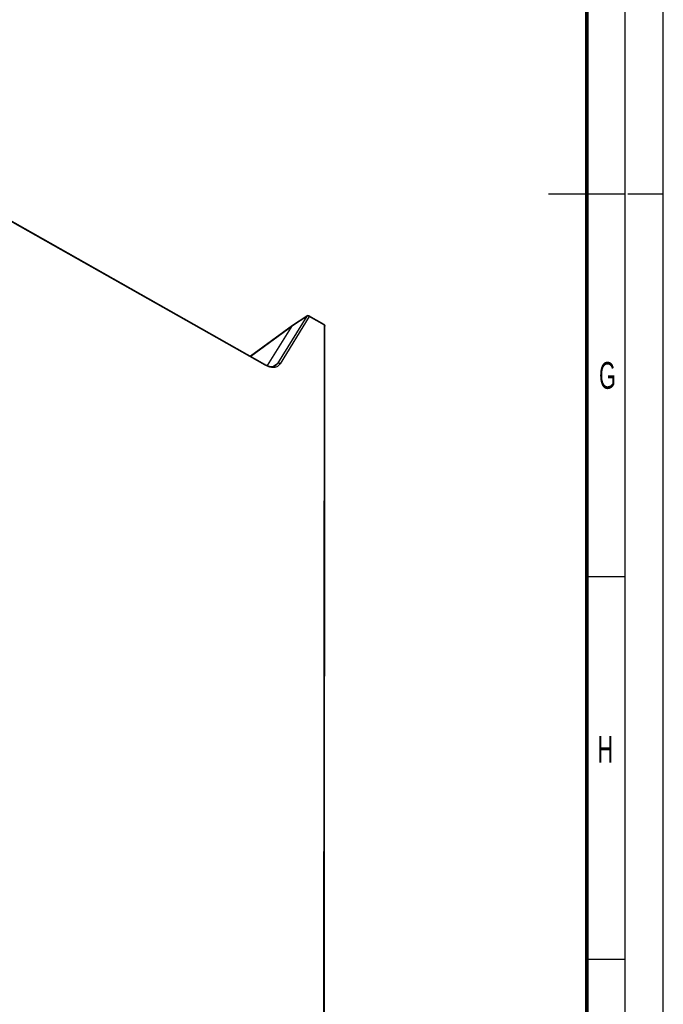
# Model space of a CAD drawing. Header units: millimetres. Extents: x 0 to 841, y 0 to 594.
# Tile 63 of 77: x 757 to 841, y 191 to 320. Entities that reach past the tile are written whole.
import ezdxf

# ---------------------------------------------------------------- set-up
doc = ezdxf.new("R2010")
doc.units = ezdxf.units.MM
doc.header["$LTSCALE"] = 46.255
doc.linetypes.add('DASHED', pattern=[0.2, 0.1, -0.1])
doc.layers.get('0').update_dxf_attribs({"linetype": 'CONTINUOUS'})
doc.layers.add('ROUNDS', color=7, linetype='CONTINUOUS')
doc.styles.add('TEXTSTYLE_2', font='txt', dxfattribs={"width": 0.6})

msp = doc.modelspace()

# ---------------------------------------------------------------- linework, layer by layer
at = {"color": 7, "linetype": 'CONTINUOUS'}
for p, q in [((841, 0), (841, 594)), ((788.9539, 274.7817), (750.3003, 296.6309)), ((836, 297), (826, 297)), ((792.5679, 279.8836), (794.437, 281.1133)), ((796.6744, 280.0046), (794.6974, 281.1221)), ((789.3106, 274.614), (792.5418, 279.8565)), ((796.7164, 144.244), (796.8013, 279.7868)), ((836, 247), (831, 247)), ((836, 197), (831, 197))]:
    msp.add_line(p, q, dxfattribs=at)
at = {"color": 2, "linetype": 'CONTINUOUS'}
msp.add_line((836, 5), (836, 589), dxfattribs=at)
at = {"color": 9, "linetype": 'CONTINUOUS'}
for p, q in [((788.996, 274.6845), (750.3424, 296.5337)), ((794.4102, 281.0857), (790.6041, 274.9106)), ((794.7395, 281.0249), (790.9335, 274.8497)), ((792.5418, 279.8565), (794.4102, 281.0857)), ((796.7165, 279.9074), (794.7395, 281.0249)), ((796.6315, 144.3646), (796.7165, 279.9074)), ((790.0073, 274.512), (790.6041, 274.9106))]:
    msp.add_line(p, q, dxfattribs=at)
at = {"color": 7, "linetype": 'DASHED'}
msp.add_line((841, 297), (836, 297), dxfattribs=at)
at = {"color": 7, "linetype": 'CONTINUOUS', "const_width": 0.5}
msp.add_lwpolyline([(831, 10), (831, 584)], dxfattribs=at)
at = {"color": 7, "linetype": 'CONTINUOUS'}
for centre, start, end in [((794.5744, 280.9044), 60.522498, 123.34112), ((796.5513, 279.7869), 359.963921, 60.522538)]:
    msp.add_arc(centre, 0.25, start, end, dxfattribs=at)
msp.add_ellipse((792.7119, 279.6791), major_axis=(-0.1473, 0.2022), ratio=0.57541794, start_param=-0.02749968, end_param=0.23146215, dxfattribs=at)
at = {"color": 9, "linetype": 'CONTINUOUS'}
for points, knots in [([(794.7395, 281.0249), (794.7175, 281.0477), (794.6663, 281.0866), (794.5778, 281.1186), (794.4879, 281.1212), (794.4328, 281.1008), (794.4102, 281.0857)], [0, 0, 0, 0, 0.26444323, 0.52635265, 0.77331791, 1, 1, 1, 1]), ([(794.437, 281.1133), (794.4343, 281.1115), (794.4239, 281.1039), (794.4154, 281.0939), (794.4102, 281.0857)], [0, 0, 0, 0, 0.24593995, 1, 1, 1, 1]), ([(794.7395, 281.0249), (794.7395, 281.0358), (794.738, 281.0565), (794.7302, 281.0848), (794.7169, 281.1075), (794.7042, 281.1182), (794.6974, 281.1221)], [0, 0, 0, 0, 0.29773009, 0.55886738, 0.78874702, 1, 1, 1, 1]), ([(796.7165, 279.9074), (796.7165, 279.9183), (796.715, 279.939), (796.7072, 279.9673), (796.6939, 279.9899), (796.6811, 280.0007), (796.6744, 280.0046)], [0, 0, 0, 0, 0.29773009, 0.55886738, 0.78874702, 1, 1, 1, 1]), ([(796.7165, 279.9074), (796.7292, 279.9002), (796.7523, 279.8843), (796.7799, 279.8549), (796.7973, 279.8219), (796.8014, 279.7982), (796.8013, 279.7868)], [0, 0, 0, 0, 0.28383108, 0.5418041, 0.77749051, 1, 1, 1, 1]), ([(788.996, 274.6845), (788.996, 274.6955), (788.9946, 274.7162), (788.9867, 274.7445), (788.9734, 274.7671), (788.9607, 274.7779), (788.9539, 274.7817)], [0, 0, 0, 0, 0.29773009, 0.55886738, 0.78874702, 1, 1, 1, 1]), ([(790.9335, 274.8497), (790.8918, 274.7822), (790.7945, 274.6571), (790.6071, 274.5108), (790.3865, 274.4138), (790.1388, 274.3681), (789.8696, 274.3734), (789.5843, 274.4288), (789.2881, 274.5326), (789.0937, 274.6293), (788.996, 274.6845)], [0, 0, 0, 0, 0.11028958, 0.21788507, 0.32706816, 0.44182339, 0.56519491, 0.69903183, 0.84404581, 1, 1, 1, 1]), ([(790.6041, 274.9106), (790.5698, 274.8548), (790.4908, 274.7511), (790.3909, 274.6671), (790.3378, 274.6317)], [0, 0, 0, 0, 0.50641257, 1, 1, 1, 1]), ([(790.9335, 274.8497), (790.9115, 274.8726), (790.8602, 274.9114), (790.7717, 274.9435), (790.6819, 274.9461), (790.6267, 274.9257), (790.6041, 274.9106)], [0, 0, 0, 0, 0.26444323, 0.52635265, 0.77331791, 1, 1, 1, 1])]:
    msp.add_open_spline(points, degree=3, knots=knots, dxfattribs=at)
at = {"color": 7, "linetype": 'CONTINUOUS'}
msp.add_open_spline([(788.9539, 274.7817), (789.0873, 274.7063), (789.3462, 274.5852), (789.6818, 274.5053), (789.9226, 274.4993), (790.0787, 274.5196), (790.2177, 274.5627), (790.3002, 274.6067), (790.3378, 274.6317)], degree=3, knots=[0, 0, 0, 0, 0.31514279, 0.5848016, 0.70225254, 0.80899917, 0.90713913, 1, 1, 1, 1], dxfattribs=at)
at = {"layer": 'ROUNDS', "color": 7, "linetype": 'CONTINUOUS'}
msp.add_line((792.5384, 279.8509), (787.0577, 275.8536), dxfattribs=at)
at = {"layer": 'ROUNDS', "color": 9, "linetype": 'CONTINUOUS'}
msp.add_line((792.4695, 279.7392), (787.1052, 275.8267), dxfattribs=at)

# ---------------------------------------------------------------- texts
at = {"color": 5, "linetype": 'CONTINUOUS', "char_height": 3.5, "width": 2.1, "attachment_point": 1, "line_spacing_factor": 0.9, "style": 'TEXTSTYLE_2'}
for s, insert in [('G', (832.6066, 275.0883)), ('H', (832.414, 226.2439))]:
    msp.add_mtext(s, dxfattribs=dict(at, insert=insert))

doc.saveas('drawing.dxf')
